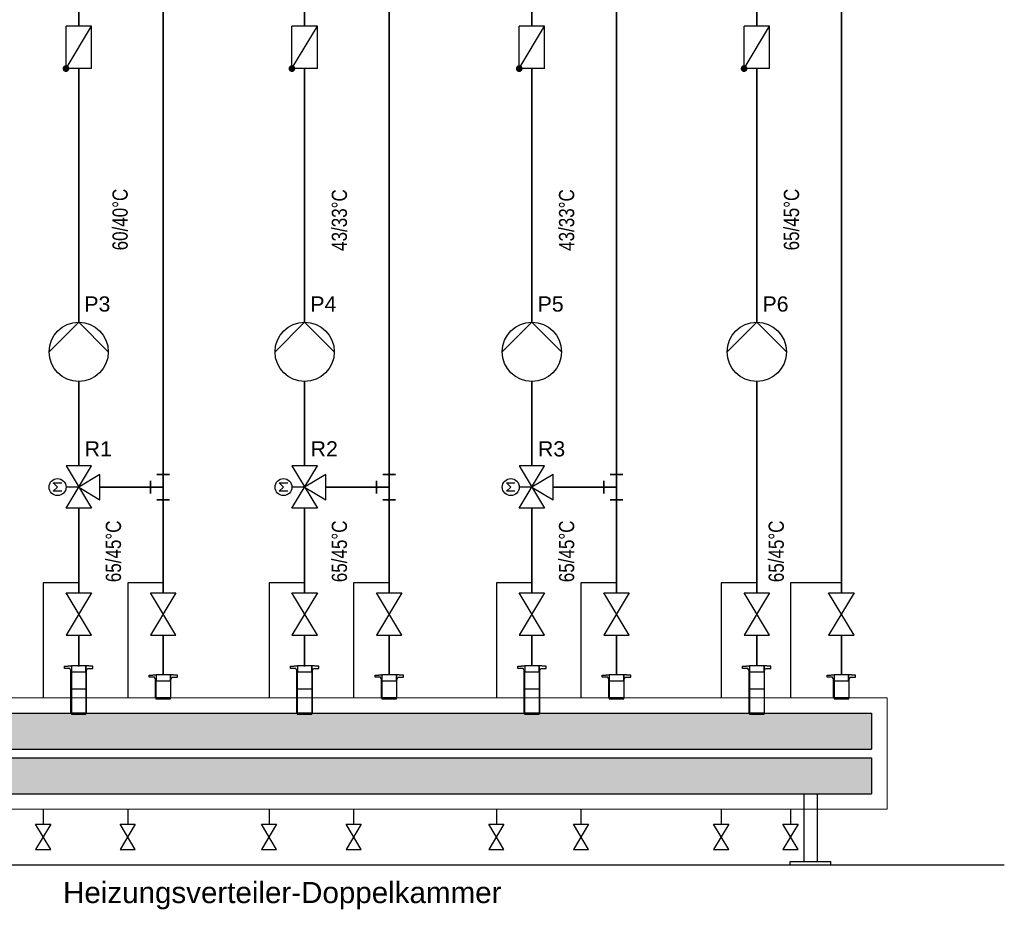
# Model space of a CAD drawing. Extents: x 80 to 674, y 297 to 717.
# Tile 4 of 7: x 345 to 461, y 506 to 612. Entities that reach past the tile are written whole.
import ezdxf
from ezdxf.lldxf.tags import DXFTag

# ---------------------------------------------------------------- set-up
doc = ezdxf.new("R2010")
doc.units = 0
doc.linetypes.add('AUSGEZOGEN', pattern=[0])
doc.layers.get('0').update_dxf_attribs({"lineweight": 25})
for name, color, linetype, lineweight in [('H_Geometrie', 7, 'Continuous', 25), ('H_Text', 7, 'Continuous', 25), ('MAGplan', 7, 'Continuous', 25)]:
    doc.layers.add(name, color=color, linetype=linetype, lineweight=lineweight)
for name, color, linetype, lineweight, true_color in [('H_Ruecklauf', 5, 'STRICHLINIE2', 35, 0x0000ff), ('H_Ruecklauf-Shading', 5, 'Continuous', 35, 0x0000ff), ('H_Vorlauf', 1, 'Continuous', 35, 0xff0000), ('H_Vorlauf-Shading', 1, 'Continuous', 35, 0xff0000)]:
    doc.layers.add(name, color=color, linetype=linetype, lineweight=lineweight, true_color=true_color)
doc.styles.get("Standard").update_dxf_attribs({"font": 'arial.ttf'})
tags = doc.linetypes.add('STRICHLINIE2', pattern=[9.525, 6.35, -3.175]).pattern_tags.tags
tags[6:7] = [DXFTag(74, 4), DXFTag(75, 0), DXFTag(340, '0'), DXFTag(46, 0.0), DXFTag(50, 0.0), DXFTag(44, 0.0), DXFTag(45, 0.0)]
tags[4:5] = [DXFTag(74, 4), DXFTag(75, 0), DXFTag(340, '0'), DXFTag(46, 0.0), DXFTag(50, 0.0), DXFTag(44, 0.0), DXFTag(45, 0.0)]

# ---------------------------------------------------------------- blocks, each defined once
blk = doc.blocks.new('Schraffur-A07EP4LPDI', base_point=(297.09, 520.26))
at = {"color": 0, "linetype": 'ByBlock', "lineweight": -2, "ltscale": 0.35}
blk.add_solid([(297.09, 520.26), (297.09, 524.52), (445.75, 520.26), (445.75, 524.52)], dxfattribs=at)
blk = doc.blocks.new('Schraffur-A07EP4LVDI', base_point=(297.09, 525.52))
at = {"color": 0, "linetype": 'ByBlock', "lineweight": -2, "ltscale": 0.35}
blk.add_solid([(297.09, 525.52), (297.09, 529.77), (445.75, 525.52), (445.75, 529.77)], dxfattribs=at)
blk = doc.blocks.new('Blockreferenz-A07EP4M7DI', base_point=(413.93, 531.48))
at = {"color": 0, "linetype": 'ByBlock', "lineweight": -2, "ltscale": 0.25}
for p, q in [((413.93, 534.03), (413.93, 534.28)), ((413.93, 534.28), (414.38, 534.28)), ((414.38, 534.28), (414.43, 534.33)), ((414.43, 534.33), (414.76, 534.33)), ((414.76, 534.33), (414.76, 533.61)), ((416.47, 534.33), (414.76, 534.33)), ((414.76, 534.33), (414.76, 533.61)), ((416.8, 534.33), (416.47, 534.33)), ((416.47, 534.33), (416.47, 533.61)), ((416.47, 533.61), (416.47, 534.33)), ((416.85, 534.28), (416.8, 534.33)), ((417.29, 534.28), (416.85, 534.28)), ((417.29, 534.03), (417.29, 534.28)), ((414.57, 534.03), (413.93, 534.03)), ((414.7, 533.77), (414.57, 534.03)), ((414.7, 533.61), (414.7, 533.77)), ((414.7, 533.61), (414.75, 533.61)), ((414.7, 531.61), (414.7, 533.61)), ((414.76, 533.61), (414.7, 533.61)), ((414.75, 533.61), (414.75, 531.61)), ((414.75, 531.61), (414.75, 533.61)), ((414.75, 533.61), (416.48, 533.61)), ((414.76, 533.61), (416.47, 533.61)), ((416.47, 533.61), (416.53, 533.61)), ((416.53, 533.61), (416.48, 533.61)), ((416.48, 533.61), (416.48, 531.61)), ((416.48, 533.61), (416.48, 531.61)), ((416.53, 533.77), (416.65, 534.03)), ((416.53, 533.61), (416.53, 533.77)), ((416.53, 531.61), (416.53, 533.61)), ((416.65, 534.03), (417.29, 534.03)), ((414.75, 531.61), (414.7, 531.61)), ((416.48, 531.61), (414.75, 531.61)), ((414.75, 531.61), (414.75, 531.48)), ((414.75, 531.61), (416.48, 531.61)), ((414.75, 531.48), (416.48, 531.48)), ((416.48, 531.48), (416.48, 531.61)), ((416.48, 531.61), (416.53, 531.61))]:
    blk.add_line(p, q, dxfattribs=at)
blk = doc.blocks.new('Einzeiliger Text-A07EP4MJDI', base_point=(406.33, 560.15))
at = {"color": 0, "lineweight": -2, "insert": (406.33, 561.95), "char_height": 1.8, "attachment_point": 1}
blk.add_mtext('{\\fArial;R3}', dxfattribs=at)
blk = doc.blocks.new('Einzeiliger Text-A07EP4MLDI', base_point=(435.39, 584.52))
at = {"color": 0, "lineweight": -2, "insert": (435.39, 584.52), "char_height": 1.8, "attachment_point": 1, "rotation": 90}
blk.add_mtext('{\\W0.8;\\fArial;65/45°C}', dxfattribs=at)
blk = doc.blocks.new('Blockreferenz-A07EP4MTDI', base_point=(430.51, 529.69))
at = {"color": 0, "linetype": 'ByBlock', "lineweight": -2, "ltscale": 0.25}
for p, q in [((430.96, 535.34), (431.01, 535.39)), ((431.01, 535.39), (431.34, 535.39)), ((431.34, 535.39), (431.34, 534.67)), ((433.05, 535.39), (431.34, 535.39)), ((431.34, 535.39), (431.34, 534.67)), ((433.38, 535.39), (433.05, 535.39)), ((433.05, 535.39), (433.05, 534.67)), ((433.05, 534.67), (433.05, 535.39)), ((433.42, 535.34), (433.38, 535.39)), ((430.51, 535.08), (430.51, 535.34)), ((430.51, 535.34), (430.96, 535.34)), ((431.15, 535.08), (430.51, 535.08)), ((431.28, 534.83), (431.15, 535.08)), ((431.28, 534.67), (431.28, 534.83)), ((431.28, 534.67), (431.33, 534.67)), ((431.28, 532.67), (431.28, 534.67)), ((431.34, 534.67), (431.28, 534.67)), ((431.33, 534.67), (431.33, 532.67)), ((431.33, 532.67), (431.33, 534.67)), ((431.33, 534.67), (433.06, 534.67)), ((431.34, 534.67), (433.05, 534.67)), ((433.05, 534.67), (433.11, 534.67)), ((433.11, 534.67), (433.06, 534.67)), ((433.06, 534.67), (433.06, 532.67)), ((433.06, 534.67), (433.06, 532.67)), ((433.11, 534.83), (433.23, 535.08)), ((433.11, 534.67), (433.11, 534.83)), ((433.11, 532.67), (433.11, 534.67)), ((433.23, 535.08), (433.87, 535.08)), ((433.87, 535.34), (433.42, 535.34)), ((433.87, 535.08), (433.87, 535.34)), ((431.28, 532.67), (431.33, 532.67)), ((431.28, 529.79), (431.28, 532.67)), ((431.33, 532.67), (431.28, 532.67)), ((431.33, 532.67), (431.33, 529.79)), ((431.33, 529.79), (431.33, 532.67)), ((431.33, 532.67), (433.06, 532.67)), ((431.33, 532.67), (433.06, 532.67)), ((433.11, 532.67), (433.06, 532.67)), ((433.06, 532.67), (433.06, 529.79)), ((433.06, 532.67), (433.06, 529.79)), ((433.06, 532.67), (433.11, 532.67)), ((433.11, 529.79), (433.11, 532.67)), ((431.33, 529.79), (431.28, 529.79)), ((433.06, 529.79), (431.33, 529.79)), ((431.33, 529.79), (431.33, 529.69)), ((431.33, 529.79), (433.06, 529.79)), ((431.33, 529.69), (433.06, 529.69)), ((433.06, 529.69), (433.06, 529.79)), ((433.06, 529.79), (433.11, 529.79))]:
    blk.add_line(p, q, dxfattribs=at)
blk = doc.blocks.new('Einzeiliger Text-A07EP4N3DI', base_point=(356.03, 584.52))
at = {"color": 0, "lineweight": -2, "insert": (356.03, 584.52), "char_height": 1.8, "attachment_point": 1, "rotation": 90}
blk.add_mtext('{\\W0.8;\\fArial;60/40°C}', dxfattribs=at)
blk = doc.blocks.new('Einzeiliger Text-A07EP4N5DI', base_point=(352.75, 560.15))
at = {"color": 0, "lineweight": -2, "insert": (352.75, 561.95), "char_height": 1.8, "attachment_point": 1}
blk.add_mtext('{\\fArial;R1}', dxfattribs=at)
blk = doc.blocks.new('Einzeiliger Text-A07EP4N9DI', base_point=(381.95, 584.46))
at = {"color": 0, "lineweight": -2, "insert": (381.95, 584.46), "char_height": 1.8, "attachment_point": 1, "rotation": 90}
blk.add_mtext('{\\W0.8;\\fArial;43/33°C}', dxfattribs=at)
blk = doc.blocks.new('Einzeiliger Text-A07EP4NBDI', base_point=(379.46, 560.15))
at = {"color": 0, "lineweight": -2, "insert": (379.46, 561.95), "char_height": 1.8, "attachment_point": 1}
blk.add_mtext('{\\fArial;R2}', dxfattribs=at)
blk = doc.blocks.new('Blockreferenz-A07EP4NHDI', base_point=(440.51, 531.48))
at = {"color": 0, "linetype": 'ByBlock', "lineweight": -2, "ltscale": 0.25}
for p, q in [((440.51, 534.03), (440.51, 534.28)), ((440.51, 534.28), (440.96, 534.28)), ((440.96, 534.28), (441.01, 534.33)), ((441.01, 534.33), (441.34, 534.33)), ((441.34, 534.33), (441.34, 533.61)), ((443.05, 534.33), (441.34, 534.33)), ((441.34, 534.33), (441.34, 533.61)), ((443.38, 534.33), (443.05, 534.33)), ((443.05, 534.33), (443.05, 533.61)), ((443.05, 533.61), (443.05, 534.33)), ((443.42, 534.28), (443.38, 534.33)), ((443.87, 534.28), (443.42, 534.28)), ((443.87, 534.03), (443.87, 534.28)), ((441.15, 534.03), (440.51, 534.03)), ((441.28, 533.77), (441.15, 534.03)), ((441.28, 533.61), (441.28, 533.77)), ((441.28, 533.61), (441.33, 533.61)), ((441.28, 531.61), (441.28, 533.61)), ((441.34, 533.61), (441.28, 533.61)), ((441.33, 533.61), (441.33, 531.61)), ((441.33, 531.61), (441.33, 533.61)), ((441.33, 533.61), (443.06, 533.61)), ((441.34, 533.61), (443.05, 533.61)), ((443.05, 533.61), (443.11, 533.61)), ((443.11, 533.61), (443.06, 533.61)), ((443.06, 533.61), (443.06, 531.61)), ((443.06, 533.61), (443.06, 531.61)), ((443.11, 533.77), (443.23, 534.03)), ((443.11, 533.61), (443.11, 533.77)), ((443.11, 531.61), (443.11, 533.61)), ((443.23, 534.03), (443.87, 534.03)), ((441.33, 531.61), (441.28, 531.61)), ((443.06, 531.61), (441.33, 531.61)), ((441.33, 531.61), (441.33, 531.48)), ((441.33, 531.61), (443.06, 531.61)), ((441.33, 531.48), (443.06, 531.48)), ((443.06, 531.48), (443.06, 531.61)), ((443.06, 531.61), (443.11, 531.61))]:
    blk.add_line(p, q, dxfattribs=at)
blk = doc.blocks.new('Blockreferenz-A07EP4NJDI', base_point=(403.93, 529.69))
at = {"color": 0, "linetype": 'ByBlock', "lineweight": -2, "ltscale": 0.25}
for p, q in [((404.38, 535.34), (404.43, 535.39)), ((404.43, 535.39), (404.76, 535.39)), ((404.76, 535.39), (404.76, 534.67)), ((406.47, 535.39), (404.76, 535.39)), ((404.76, 535.39), (404.76, 534.67)), ((406.8, 535.39), (406.47, 535.39)), ((406.47, 535.39), (406.47, 534.67)), ((406.47, 534.67), (406.47, 535.39)), ((406.85, 535.34), (406.8, 535.39)), ((403.93, 535.08), (403.93, 535.34)), ((403.93, 535.34), (404.38, 535.34)), ((404.57, 535.08), (403.93, 535.08)), ((404.7, 534.83), (404.57, 535.08)), ((404.7, 534.67), (404.7, 534.83)), ((404.7, 534.67), (404.75, 534.67)), ((404.7, 532.67), (404.7, 534.67)), ((404.76, 534.67), (404.7, 534.67)), ((404.75, 534.67), (404.75, 532.67)), ((404.75, 532.67), (404.75, 534.67)), ((404.75, 534.67), (406.48, 534.67)), ((404.76, 534.67), (406.47, 534.67)), ((406.47, 534.67), (406.53, 534.67)), ((406.53, 534.67), (406.48, 534.67)), ((406.48, 534.67), (406.48, 532.67)), ((406.48, 534.67), (406.48, 532.67)), ((406.53, 534.83), (406.65, 535.08)), ((406.53, 534.67), (406.53, 534.83)), ((406.53, 532.67), (406.53, 534.67)), ((406.65, 535.08), (407.29, 535.08)), ((407.29, 535.34), (406.85, 535.34)), ((407.29, 535.08), (407.29, 535.34)), ((404.7, 532.67), (404.75, 532.67)), ((404.7, 529.79), (404.7, 532.67)), ((404.75, 532.67), (404.7, 532.67)), ((404.75, 532.67), (404.75, 529.79)), ((404.75, 529.79), (404.75, 532.67)), ((404.75, 532.67), (406.48, 532.67)), ((404.75, 532.67), (406.48, 532.67)), ((406.53, 532.67), (406.48, 532.67)), ((406.48, 532.67), (406.48, 529.79)), ((406.48, 532.67), (406.48, 529.79)), ((406.48, 532.67), (406.53, 532.67)), ((406.53, 529.79), (406.53, 532.67)), ((404.75, 529.79), (404.7, 529.79)), ((406.48, 529.79), (404.75, 529.79)), ((404.75, 529.79), (404.75, 529.69)), ((404.75, 529.79), (406.48, 529.79)), ((404.75, 529.69), (406.48, 529.69)), ((406.48, 529.69), (406.48, 529.79)), ((406.48, 529.79), (406.53, 529.79))]:
    blk.add_line(p, q, dxfattribs=at)
blk = doc.blocks.new('Blockreferenz-A07EP4NLDI', base_point=(387.07, 531.48))
at = {"color": 0, "linetype": 'ByBlock', "lineweight": -2, "ltscale": 0.25}
for p, q in [((387.07, 534.03), (387.07, 534.28)), ((387.07, 534.28), (387.51, 534.28)), ((387.51, 534.28), (387.56, 534.33)), ((387.56, 534.33), (387.89, 534.33)), ((387.89, 534.33), (387.89, 533.61)), ((389.6, 534.33), (387.89, 534.33)), ((387.89, 534.33), (387.89, 533.61)), ((389.93, 534.33), (389.6, 534.33)), ((389.6, 534.33), (389.6, 533.61)), ((389.6, 533.61), (389.6, 534.33)), ((389.98, 534.28), (389.93, 534.33)), ((390.43, 534.28), (389.98, 534.28)), ((390.43, 534.03), (390.43, 534.28)), ((387.71, 534.03), (387.07, 534.03)), ((387.83, 533.77), (387.71, 534.03)), ((387.83, 533.61), (387.83, 533.77)), ((387.83, 533.61), (387.88, 533.61)), ((387.83, 531.61), (387.83, 533.61)), ((387.89, 533.61), (387.83, 533.61)), ((387.88, 533.61), (387.88, 531.61)), ((387.88, 531.61), (387.88, 533.61)), ((387.88, 533.61), (389.61, 533.61)), ((387.89, 533.61), (389.6, 533.61)), ((389.6, 533.61), (389.66, 533.61)), ((389.66, 533.61), (389.61, 533.61)), ((389.61, 533.61), (389.61, 531.61)), ((389.61, 533.61), (389.61, 531.61)), ((389.66, 533.77), (389.79, 534.03)), ((389.66, 533.61), (389.66, 533.77)), ((389.66, 531.61), (389.66, 533.61)), ((389.79, 534.03), (390.43, 534.03)), ((387.88, 531.61), (387.83, 531.61)), ((389.61, 531.61), (387.88, 531.61)), ((387.88, 531.61), (387.88, 531.48)), ((387.88, 531.61), (389.61, 531.61)), ((387.88, 531.48), (389.61, 531.48)), ((389.61, 531.48), (389.61, 531.61)), ((389.61, 531.61), (389.66, 531.61))]:
    blk.add_line(p, q, dxfattribs=at)
blk = doc.blocks.new('Blockreferenz-A07EP4NNDI', base_point=(377.07, 529.69))
at = {"color": 0, "linetype": 'ByBlock', "lineweight": -2, "ltscale": 0.25}
for p, q in [((377.51, 535.34), (377.56, 535.39)), ((377.56, 535.39), (377.89, 535.39)), ((377.89, 535.39), (377.89, 534.67)), ((379.6, 535.39), (377.89, 535.39)), ((377.89, 535.39), (377.89, 534.67)), ((379.93, 535.39), (379.6, 535.39)), ((379.6, 535.39), (379.6, 534.67)), ((379.6, 534.67), (379.6, 535.39)), ((379.98, 535.34), (379.93, 535.39)), ((377.07, 535.08), (377.07, 535.34)), ((377.07, 535.34), (377.51, 535.34)), ((377.71, 535.08), (377.07, 535.08)), ((377.83, 534.83), (377.71, 535.08)), ((377.83, 534.67), (377.83, 534.83)), ((377.83, 534.67), (377.88, 534.67)), ((377.83, 532.67), (377.83, 534.67)), ((377.89, 534.67), (377.83, 534.67)), ((377.88, 534.67), (377.88, 532.67)), ((377.88, 532.67), (377.88, 534.67)), ((377.88, 534.67), (379.61, 534.67)), ((377.89, 534.67), (379.6, 534.67)), ((379.6, 534.67), (379.66, 534.67)), ((379.66, 534.67), (379.61, 534.67)), ((379.61, 534.67), (379.61, 532.67)), ((379.61, 534.67), (379.61, 532.67)), ((379.66, 534.83), (379.79, 535.08)), ((379.66, 534.67), (379.66, 534.83)), ((379.66, 532.67), (379.66, 534.67)), ((379.79, 535.08), (380.43, 535.08)), ((380.43, 535.34), (379.98, 535.34)), ((380.43, 535.08), (380.43, 535.34)), ((377.83, 532.67), (377.88, 532.67)), ((377.83, 529.79), (377.83, 532.67)), ((377.88, 532.67), (377.83, 532.67)), ((377.88, 532.67), (377.88, 529.79)), ((377.88, 529.79), (377.88, 532.67)), ((377.88, 532.67), (379.61, 532.67)), ((377.88, 532.67), (379.61, 532.67)), ((379.66, 532.67), (379.61, 532.67)), ((379.61, 532.67), (379.61, 529.79)), ((379.61, 532.67), (379.61, 529.79)), ((379.61, 532.67), (379.66, 532.67)), ((379.66, 529.79), (379.66, 532.67)), ((377.88, 529.79), (377.83, 529.79)), ((379.61, 529.79), (377.88, 529.79)), ((377.88, 529.79), (377.88, 529.69)), ((377.88, 529.79), (379.61, 529.79)), ((377.88, 529.69), (379.61, 529.69)), ((379.61, 529.69), (379.61, 529.79)), ((379.61, 529.79), (379.66, 529.79))]:
    blk.add_line(p, q, dxfattribs=at)
blk = doc.blocks.new('Blockreferenz-A07EP4NPDI', base_point=(360.36, 531.48))
at = {"color": 0, "linetype": 'ByBlock', "lineweight": -2, "ltscale": 0.25}
for p, q in [((360.36, 534.03), (360.36, 534.28)), ((360.36, 534.28), (360.8, 534.28)), ((360.8, 534.28), (360.85, 534.33)), ((360.85, 534.33), (361.18, 534.33)), ((361.18, 534.33), (361.18, 533.61)), ((362.89, 534.33), (361.18, 534.33)), ((361.18, 534.33), (361.18, 533.61)), ((363.22, 534.33), (362.89, 534.33)), ((362.89, 534.33), (362.89, 533.61)), ((362.89, 533.61), (362.89, 534.33)), ((363.27, 534.28), (363.22, 534.33)), ((363.72, 534.28), (363.27, 534.28)), ((363.72, 534.03), (363.72, 534.28)), ((361, 534.03), (360.36, 534.03)), ((361.12, 533.77), (361, 534.03)), ((361.12, 533.61), (361.12, 533.77)), ((361.12, 533.61), (361.17, 533.61)), ((361.12, 531.61), (361.12, 533.61)), ((361.18, 533.61), (361.12, 533.61)), ((361.17, 533.61), (361.17, 531.61)), ((361.17, 531.61), (361.17, 533.61)), ((361.17, 533.61), (362.9, 533.61)), ((361.18, 533.61), (362.89, 533.61)), ((362.89, 533.61), (362.95, 533.61)), ((362.95, 533.61), (362.9, 533.61)), ((362.9, 533.61), (362.9, 531.61)), ((362.9, 533.61), (362.9, 531.61)), ((362.95, 533.77), (363.08, 534.03)), ((362.95, 533.61), (362.95, 533.77)), ((362.95, 531.61), (362.95, 533.61)), ((363.08, 534.03), (363.72, 534.03)), ((361.17, 531.61), (361.12, 531.61)), ((362.9, 531.61), (361.17, 531.61)), ((361.17, 531.61), (361.17, 531.48)), ((361.17, 531.61), (362.9, 531.61)), ((361.17, 531.48), (362.9, 531.48)), ((362.9, 531.48), (362.9, 531.61)), ((362.9, 531.61), (362.95, 531.61))]:
    blk.add_line(p, q, dxfattribs=at)
blk = doc.blocks.new('Blockreferenz-A07EP4NRDI', base_point=(350.36, 529.69))
at = {"color": 0, "linetype": 'ByBlock', "lineweight": -2, "ltscale": 0.25}
for p, q in [((350.8, 535.34), (350.85, 535.39)), ((350.85, 535.39), (351.18, 535.39)), ((351.18, 535.39), (351.18, 534.67)), ((352.89, 535.39), (351.18, 535.39)), ((351.18, 535.39), (351.18, 534.67)), ((353.22, 535.39), (352.89, 535.39)), ((352.89, 535.39), (352.89, 534.67)), ((352.89, 534.67), (352.89, 535.39)), ((353.27, 535.34), (353.22, 535.39)), ((350.36, 535.08), (350.36, 535.34)), ((350.36, 535.34), (350.8, 535.34)), ((351, 535.08), (350.36, 535.08)), ((351.12, 534.83), (351, 535.08)), ((351.12, 534.67), (351.12, 534.83)), ((351.12, 534.67), (351.17, 534.67)), ((351.12, 532.67), (351.12, 534.67)), ((351.18, 534.67), (351.12, 534.67)), ((351.17, 534.67), (351.17, 532.67)), ((351.17, 532.67), (351.17, 534.67)), ((351.17, 534.67), (352.9, 534.67)), ((351.18, 534.67), (352.89, 534.67)), ((352.89, 534.67), (352.95, 534.67)), ((352.95, 534.67), (352.9, 534.67)), ((352.9, 534.67), (352.9, 532.67)), ((352.9, 534.67), (352.9, 532.67)), ((352.95, 534.83), (353.08, 535.08)), ((352.95, 534.67), (352.95, 534.83)), ((352.95, 532.67), (352.95, 534.67)), ((353.08, 535.08), (353.72, 535.08)), ((353.72, 535.34), (353.27, 535.34)), ((353.72, 535.08), (353.72, 535.34)), ((351.12, 532.67), (351.17, 532.67)), ((351.12, 529.79), (351.12, 532.67)), ((351.17, 532.67), (351.12, 532.67)), ((351.17, 532.67), (351.17, 529.79)), ((351.17, 529.79), (351.17, 532.67)), ((351.17, 532.67), (352.9, 532.67)), ((351.17, 532.67), (352.9, 532.67)), ((352.95, 532.67), (352.9, 532.67)), ((352.9, 532.67), (352.9, 529.79)), ((352.9, 532.67), (352.9, 529.79)), ((352.9, 532.67), (352.95, 532.67)), ((352.95, 529.79), (352.95, 532.67)), ((351.17, 529.79), (351.12, 529.79)), ((352.9, 529.79), (351.17, 529.79)), ((351.17, 529.79), (351.17, 529.69)), ((351.17, 529.79), (352.9, 529.79)), ((351.17, 529.69), (352.9, 529.69)), ((352.9, 529.69), (352.9, 529.79)), ((352.9, 529.79), (352.95, 529.79))]:
    blk.add_line(p, q, dxfattribs=at)
blk = doc.blocks.new('Einzeiliger Text-A07EP4O3DI', base_point=(355.24, 545.28))
at = {"color": 0, "lineweight": -2, "insert": (355.24, 545.28), "char_height": 1.8, "attachment_point": 1, "rotation": 90}
blk.add_mtext('{\\W0.8;\\fArial;65/45°C}', dxfattribs=at)
blk = doc.blocks.new('Einzeiliger Text-A07EP4O5DI', base_point=(381.95, 545.28))
at = {"color": 0, "lineweight": -2, "insert": (381.95, 545.28), "char_height": 1.8, "attachment_point": 1, "rotation": 90}
blk.add_mtext('{\\W0.8;\\fArial;65/45°C}', dxfattribs=at)
blk = doc.blocks.new('Einzeiliger Text-A07EP4O7DI', base_point=(408.81, 545.28))
at = {"color": 0, "lineweight": -2, "insert": (408.81, 545.28), "char_height": 1.8, "attachment_point": 1, "rotation": 90}
blk.add_mtext('{\\W0.8;\\fArial;65/45°C}', dxfattribs=at)
blk = doc.blocks.new('Einzeiliger Text-A07EP4O9DI', base_point=(433.59, 545.28))
at = {"color": 0, "lineweight": -2, "insert": (433.59, 545.28), "char_height": 1.8, "attachment_point": 1, "rotation": 90}
blk.add_mtext('{\\W0.8;\\fArial;65/45°C}', dxfattribs=at)
blk = doc.blocks.new('Einzeiliger Text-A07EP4OBDI', base_point=(406.29, 577.28))
at = {"color": 0, "lineweight": -2, "insert": (406.29, 579.08), "char_height": 1.8, "attachment_point": 1}
blk.add_mtext('{\\fArial;P5}', dxfattribs=at)
blk = doc.blocks.new('Einzeiliger Text-A07EP4ODDI', base_point=(352.71, 577.28))
at = {"color": 0, "lineweight": -2, "insert": (352.71, 579.08), "char_height": 1.8, "attachment_point": 1}
blk.add_mtext('{\\fArial;P3}', dxfattribs=at)
blk = doc.blocks.new('Einzeiliger Text-A07EP4OFDI', base_point=(379.42, 577.28))
at = {"color": 0, "lineweight": -2, "insert": (379.42, 579.08), "char_height": 1.8, "attachment_point": 1}
blk.add_mtext('{\\fArial;P4}', dxfattribs=at)
blk = doc.blocks.new('Einzeiliger Text-A07EP4Q7DI', base_point=(408.81, 584.46))
at = {"color": 0, "lineweight": -2, "insert": (408.81, 584.46), "char_height": 1.8, "attachment_point": 1, "rotation": 90}
blk.add_mtext('{\\W0.8;\\fArial;43/33°C}', dxfattribs=at)
blk = doc.blocks.new('Einzeiliger Text-A07EP4Q9DI', base_point=(432.87, 577.28))
at = {"color": 0, "lineweight": -2, "insert": (432.87, 579.08), "char_height": 1.8, "attachment_point": 1}
blk.add_mtext('{\\fArial;P6}', dxfattribs=at)

msp = doc.modelspace()

# ---------------------------------------------------------------- hatches: boundary and pattern name
at = {"layer": 'H_Geometrie'}
for points in [[(350.54, 606.42), (350.64, 606.41), (350.74, 606.37), (350.82, 606.3), (350.88, 606.22), (350.92, 606.12), (350.94, 606.02), (350.92, 605.92), (350.88, 605.82), (350.82, 605.74), (350.74, 605.67), (350.64, 605.63), (350.54, 605.62), (350.43, 605.63), (350.34, 605.67), (350.25, 605.74), (350.19, 605.82), (350.15, 605.92), (350.14, 606.02), (350.15, 606.12), (350.19, 606.22), (350.25, 606.3), (350.34, 606.37), (350.43, 606.41)], [(377.25, 606.42), (377.35, 606.41), (377.45, 606.37), (377.53, 606.3), (377.59, 606.22), (377.63, 606.12), (377.65, 606.02), (377.63, 605.92), (377.59, 605.82), (377.53, 605.74), (377.45, 605.67), (377.35, 605.63), (377.25, 605.62), (377.14, 605.63), (377.05, 605.67), (376.96, 605.74), (376.9, 605.82), (376.86, 605.92), (376.85, 606.02), (376.86, 606.12), (376.9, 606.22), (376.96, 606.3), (377.05, 606.37), (377.14, 606.41)], [(404.11, 606.42), (404.22, 606.41), (404.31, 606.37), (404.4, 606.3), (404.46, 606.22), (404.5, 606.12), (404.51, 606.02), (404.5, 605.92), (404.46, 605.82), (404.4, 605.74), (404.31, 605.67), (404.22, 605.63), (404.11, 605.62), (404.01, 605.63), (403.91, 605.67), (403.83, 605.74), (403.77, 605.82), (403.73, 605.92), (403.71, 606.02), (403.73, 606.12), (403.77, 606.22), (403.83, 606.3), (403.91, 606.37), (404.01, 606.41)], [(430.69, 606.42), (430.8, 606.41), (430.89, 606.37), (430.97, 606.3), (431.04, 606.22), (431.08, 606.12), (431.09, 606.02), (431.08, 605.92), (431.04, 605.82), (430.97, 605.74), (430.89, 605.67), (430.8, 605.63), (430.69, 605.62), (430.59, 605.63), (430.49, 605.67), (430.41, 605.74), (430.35, 605.82), (430.31, 605.92), (430.29, 606.02), (430.31, 606.12), (430.35, 606.22), (430.41, 606.3), (430.49, 606.37), (430.59, 606.41)]]:
    msp.add_hatch(color=256, dxfattribs=at).paths.add_polyline_path(points)

# ---------------------------------------------------------------- linework, layer by layer
for p, q in [((350.54, 606.02), (350.54, 611.02)), ((353.54, 611.02), (350.54, 611.02)), ((350.54, 606.02), (353.54, 611.02)), ((353.54, 606.02), (353.54, 611.02)), ((377.25, 606.02), (377.25, 611.02)), ((380.25, 611.02), (377.25, 611.02)), ((377.25, 606.02), (380.25, 611.02)), ((380.25, 606.02), (380.25, 611.02)), ((404.11, 606.02), (404.11, 611.02)), ((407.11, 611.02), (404.11, 611.02)), ((404.11, 606.02), (407.11, 611.02)), ((407.11, 606.02), (407.11, 611.02)), ((430.69, 606.02), (430.69, 611.02)), ((433.69, 611.02), (430.69, 611.02)), ((430.69, 606.02), (433.69, 611.02)), ((433.69, 606.02), (433.69, 611.02)), ((353.54, 606.02), (350.54, 606.02)), ((380.25, 606.02), (377.25, 606.02)), ((407.11, 606.02), (404.11, 606.02)), ((433.69, 606.02), (430.69, 606.02)), ((348.54, 572.52), (352.04, 576.02)), ((352.04, 576.02), (355.54, 572.52)), ((375.25, 572.52), (378.75, 576.02)), ((378.75, 576.02), (382.25, 572.52)), ((402.11, 572.52), (405.61, 576.02)), ((405.61, 576.02), (409.11, 572.52)), ((432.19, 576.02), (428.69, 572.52)), ((435.69, 572.52), (432.19, 576.02)), ((350.54, 554.03), (353.54, 559.03)), ((350.54, 559.03), (353.54, 554.03)), ((353.54, 559.03), (350.54, 559.03)), ((377.25, 554.03), (380.25, 559.03)), ((377.25, 559.03), (380.25, 554.03)), ((380.25, 559.03), (377.25, 559.03)), ((404.11, 554.03), (407.11, 559.03)), ((404.11, 559.03), (407.11, 554.03)), ((407.11, 559.03), (404.11, 559.03)), ((354.54, 558.03), (352.04, 556.53)), ((354.54, 555.03), (354.54, 558.03)), ((381.25, 558.03), (378.75, 556.53)), ((381.25, 555.03), (381.25, 558.03)), ((408.11, 558.03), (405.61, 556.53)), ((408.11, 555.03), (408.11, 558.03)), ((349.54, 556.53), (349.04, 557.03)), ((349.04, 557.03), (350.04, 557.03)), ((349.04, 556.03), (349.54, 556.53)), ((352.04, 556.53), (350.54, 556.53)), ((352.04, 556.53), (354.54, 555.03)), ((376.25, 556.53), (375.75, 557.03)), ((375.75, 557.03), (376.75, 557.03)), ((375.75, 556.03), (376.25, 556.53)), ((378.75, 556.53), (377.25, 556.53)), ((378.75, 556.53), (381.25, 555.03)), ((403.11, 556.53), (402.61, 557.03)), ((402.61, 557.03), (403.61, 557.03)), ((402.61, 556.03), (403.11, 556.53)), ((405.61, 556.53), (404.11, 556.53)), ((405.61, 556.53), (408.11, 555.03)), ((350.04, 556.03), (349.04, 556.03)), ((376.75, 556.03), (375.75, 556.03)), ((403.61, 556.03), (402.61, 556.03)), ((353.54, 554.03), (350.54, 554.03)), ((380.25, 554.03), (377.25, 554.03)), ((407.11, 554.03), (404.11, 554.03)), ((353.54, 539.03), (350.54, 544.03)), ((350.54, 544.03), (353.54, 544.03)), ((353.54, 544.03), (350.54, 539.03)), ((363.54, 539.03), (360.54, 544.03)), ((360.54, 544.03), (363.54, 544.03)), ((363.54, 544.03), (360.54, 539.03)), ((380.25, 539.03), (377.25, 544.03)), ((377.25, 544.03), (380.25, 544.03)), ((380.25, 544.03), (377.25, 539.03)), ((390.25, 539.03), (387.25, 544.03)), ((387.25, 544.03), (390.25, 544.03)), ((390.25, 544.03), (387.25, 539.03)), ((407.11, 544.03), (404.11, 539.03)), ((407.11, 539.03), (404.11, 544.03)), ((404.11, 544.03), (407.11, 544.03)), ((417.11, 539.03), (414.11, 544.03)), ((414.11, 544.03), (417.11, 544.03)), ((417.11, 544.03), (414.11, 539.03)), ((433.69, 539.03), (430.69, 544.03)), ((430.69, 544.03), (433.69, 544.03)), ((433.69, 544.03), (430.69, 539.03)), ((443.69, 539.03), (440.69, 544.03)), ((440.69, 544.03), (443.69, 544.03)), ((443.69, 544.03), (440.69, 539.03)), ((350.54, 539.03), (353.54, 539.03)), ((360.54, 539.03), (363.54, 539.03)), ((377.25, 539.03), (380.25, 539.03)), ((387.25, 539.03), (390.25, 539.03)), ((404.11, 539.03), (407.11, 539.03)), ((414.11, 539.03), (417.11, 539.03)), ((430.69, 539.03), (433.69, 539.03)), ((440.69, 539.03), (443.69, 539.03)), ((348.73, 516.68), (346.93, 513.68)), ((348.73, 513.68), (346.93, 516.68)), ((346.93, 516.68), (348.73, 516.68)), ((358.73, 516.68), (356.93, 513.68)), ((358.73, 513.68), (356.93, 516.68)), ((356.93, 516.68), (358.73, 516.68)), ((375.44, 516.68), (373.64, 513.68)), ((375.44, 513.68), (373.64, 516.68)), ((373.64, 516.68), (375.44, 516.68)), ((385.44, 516.68), (383.64, 513.68)), ((385.44, 513.68), (383.64, 516.68)), ((383.64, 516.68), (385.44, 516.68)), ((402.31, 516.68), (400.51, 513.68)), ((402.31, 513.68), (400.51, 516.68)), ((400.51, 516.68), (402.31, 516.68)), ((412.31, 516.68), (410.51, 513.68)), ((412.31, 513.68), (410.51, 516.68)), ((410.51, 516.68), (412.31, 516.68)), ((428.89, 516.68), (427.09, 513.68)), ((428.89, 513.68), (427.09, 516.68)), ((427.09, 516.68), (428.89, 516.68)), ((437.09, 516.68), (435.29, 513.68)), ((437.09, 513.68), (435.29, 516.68)), ((435.29, 516.68), (437.09, 516.68)), ((346.93, 513.68), (348.73, 513.68)), ((356.93, 513.68), (358.73, 513.68)), ((373.64, 513.68), (375.44, 513.68)), ((383.64, 513.68), (385.44, 513.68)), ((400.51, 513.68), (402.31, 513.68)), ((410.51, 513.68), (412.31, 513.68)), ((427.09, 513.68), (428.89, 513.68)), ((435.29, 513.68), (437.09, 513.68))]:
    msp.add_line(p, q, dxfattribs=at)
at = {"layer": 'H_Geometrie', "ltscale": 0.25}
for p, q in [((352.04, 545.19), (347.83, 545.19)), ((347.83, 545.19), (347.83, 531.61)), ((362.04, 545.19), (357.83, 545.19)), ((357.83, 545.19), (357.83, 531.61)), ((378.75, 545.19), (374.54, 545.19)), ((374.54, 545.19), (374.54, 531.61)), ((384.54, 545.19), (384.54, 531.61)), ((388.75, 545.19), (384.54, 545.19)), ((401.41, 545.19), (401.41, 531.61)), ((405.61, 545.19), (401.41, 545.19)), ((411.41, 545.19), (411.41, 531.61)), ((415.61, 545.19), (411.41, 545.19)), ((432.19, 545.19), (427.99, 545.19)), ((427.99, 545.19), (427.99, 531.61)), ((442.19, 545.19), (436.19, 545.19)), ((436.19, 545.19), (436.19, 531.61)), ((347.83, 518.42), (347.83, 516.68)), ((357.83, 518.42), (357.83, 516.68)), ((374.54, 518.42), (374.54, 516.68)), ((384.54, 518.42), (384.54, 516.68)), ((401.41, 518.42), (401.41, 516.68)), ((411.41, 518.42), (411.41, 516.68)), ((427.99, 518.42), (427.99, 516.68)), ((436.19, 518.42), (436.19, 516.68)), ((284.58, 511.86), (461.45, 511.86))]:
    msp.add_line(p, q, dxfattribs=at)
at = {"layer": 'H_Geometrie', "color": 252, "linetype": 'STRICHLINIE2', "lineweight": 18, "ltscale": 0.09, "true_color": 0x848484}
for p, q in [((295.24, 531.61), (447.59, 531.61)), ((447.59, 531.61), (447.59, 518.42)), ((295.24, 518.42), (447.59, 518.42))]:
    msp.add_line(p, q, dxfattribs=at)
at = {"layer": 'H_Geometrie', "ltscale": 0.0625}
for p, q in [((297.09, 529.77), (445.75, 529.77)), ((445.75, 529.77), (445.75, 525.52)), ((297.09, 525.52), (445.75, 525.52)), ((297.09, 524.52), (445.75, 524.52)), ((445.75, 524.52), (445.75, 520.26)), ((297.09, 520.26), (445.75, 520.26))]:
    msp.add_line(p, q, dxfattribs=at)
at = {"layer": 'H_Geometrie', "ltscale": 0.05}
for p, q in [((437.75, 520.26), (437.75, 512.26)), ((439.35, 520.26), (439.35, 512.26)), ((436.15, 512.26), (440.95, 512.26)), ((436.15, 511.86), (436.15, 512.26)), ((440.95, 511.86), (440.95, 512.26)), ((436.15, 511.86), (440.95, 511.86))]:
    msp.add_line(p, q, dxfattribs=at)
at = {"layer": 'H_Geometrie'}
for centre, radius in [((352.04, 572.52), 3.5), ((378.75, 572.52), 3.5), ((405.61, 572.52), 3.5), ((432.19, 572.52), 3.5), ((349.54, 556.53), 1), ((376.25, 556.53), 1), ((403.11, 556.53), 1)]:
    msp.add_circle(centre, radius, dxfattribs=at)
at = {"layer": 'H_Ruecklauf', "ltscale": 0.35}
for p, q in [((442.19, 544.03), (442.19, 627.02)), ((362.04, 556.53), (362.04, 616.02)), ((388.75, 556.53), (388.75, 616.02)), ((415.61, 556.53), (415.61, 616.02)), ((354.54, 556.53), (362.04, 556.53)), ((362.04, 544.03), (362.04, 556.53)), ((381.25, 556.53), (388.75, 556.53)), ((388.75, 544.03), (388.75, 556.53)), ((408.11, 556.53), (415.61, 556.53)), ((415.61, 544.03), (415.61, 556.53)), ((362.04, 534.33), (362.04, 539.03)), ((388.75, 534.33), (388.75, 539.03)), ((415.61, 534.33), (415.61, 539.03)), ((442.19, 534.33), (442.19, 539.03))]:
    msp.add_line(p, q, dxfattribs=at)
at = {"layer": 'H_Ruecklauf', "linetype": 'Continuous'}
for p, q in [((362.79, 558.03), (361.29, 558.03)), ((389.5, 558.03), (388, 558.03)), ((416.36, 558.03), (414.86, 558.03)), ((360.54, 557.28), (360.54, 555.78)), ((387.25, 557.28), (387.25, 555.78)), ((414.11, 557.28), (414.11, 555.78)), ((361.29, 555.03), (362.79, 555.03)), ((388, 555.03), (389.5, 555.03)), ((414.86, 555.03), (416.36, 555.03))]:
    msp.add_line(p, q, dxfattribs=at)
at = {"layer": 'H_Vorlauf'}
for p, q in [((432.19, 611.02), (432.19, 627.02)), ((352.04, 611.02), (352.04, 616.02)), ((378.75, 611.02), (378.75, 616.02)), ((405.61, 611.02), (405.61, 616.02)), ((352.04, 576.02), (352.04, 606.02)), ((378.75, 576.02), (378.75, 606.02)), ((405.61, 576.02), (405.61, 606.02)), ((432.19, 576.02), (432.19, 606.02)), ((352.04, 559.03), (352.04, 569.02)), ((378.75, 559.03), (378.75, 569.02)), ((405.61, 559.03), (405.61, 569.02)), ((432.19, 544.03), (432.19, 569.02)), ((352.04, 544.03), (352.04, 554.03)), ((378.75, 544.03), (378.75, 554.03)), ((405.61, 544.03), (405.61, 554.03)), ((352.04, 535.29), (352.04, 539.03)), ((378.75, 535.29), (378.75, 539.03)), ((405.61, 535.39), (405.61, 539.03)), ((432.19, 535.39), (432.19, 539.03))]:
    msp.add_line(p, q, dxfattribs=at)

# ---------------------------------------------------------------- block references
at = {"layer": 'H_Ruecklauf-Shading', "ltscale": 0.35}
msp.add_blockref('Schraffur-A07EP4LPDI', (297.09, 520.26), dxfattribs=at)
at = {"layer": 'H_Text', "ltscale": 0.25}
for name, p in [('Einzeiliger Text-A07EP4N3DI', (356.03, 584.52)), ('Einzeiliger Text-A07EP4N9DI', (381.95, 584.46)), ('Einzeiliger Text-A07EP4Q7DI', (408.81, 584.46)), ('Einzeiliger Text-A07EP4MLDI', (435.39, 584.52)), ('Einzeiliger Text-A07EP4O3DI', (355.24, 545.28)), ('Einzeiliger Text-A07EP4O5DI', (381.95, 545.28)), ('Einzeiliger Text-A07EP4O7DI', (408.81, 545.28)), ('Einzeiliger Text-A07EP4O9DI', (433.59, 545.28))]:
    msp.add_blockref(name, p, dxfattribs=at)
at = {"layer": 'H_Text', "color": 1, "linetype": 'AUSGEZOGEN', "ltscale": 0.25, "true_color": 0xff0000}
for name, p in [('Einzeiliger Text-A07EP4ODDI', (352.71, 577.28)), ('Einzeiliger Text-A07EP4OFDI', (379.42, 577.28)), ('Einzeiliger Text-A07EP4OBDI', (406.29, 577.28)), ('Einzeiliger Text-A07EP4Q9DI', (432.87, 577.28)), ('Einzeiliger Text-A07EP4N5DI', (352.75, 560.15)), ('Einzeiliger Text-A07EP4NBDI', (379.46, 560.15)), ('Einzeiliger Text-A07EP4MJDI', (406.33, 560.15))]:
    msp.add_blockref(name, p, dxfattribs=at)
at = {"layer": 'H_Vorlauf-Shading', "ltscale": 0.35}
msp.add_blockref('Schraffur-A07EP4LVDI', (297.09, 525.52), dxfattribs=at)
at = {"layer": 'MAGplan', "ltscale": 0.25}
for name, p in [('Blockreferenz-A07EP4NRDI', (350.36, 529.69)), ('Blockreferenz-A07EP4NNDI', (377.07, 529.69)), ('Blockreferenz-A07EP4NJDI', (403.93, 529.69)), ('Blockreferenz-A07EP4MTDI', (430.51, 529.69)), ('Blockreferenz-A07EP4NPDI', (360.36, 531.48)), ('Blockreferenz-A07EP4NLDI', (387.07, 531.48)), ('Blockreferenz-A07EP4M7DI', (413.93, 531.48)), ('Blockreferenz-A07EP4NHDI', (440.51, 531.48))]:
    msp.add_blockref(name, p, dxfattribs=at)

# ---------------------------------------------------------------- texts
at = {"layer": 'H_Text', "ltscale": 0.25, "insert": (350.19, 509.83), "char_height": 2.5, "attachment_point": 1}
msp.add_mtext('{\\fArial;Heizungsverteiler-Doppelkammer}', dxfattribs=at)

doc.saveas('drawing.dxf')
